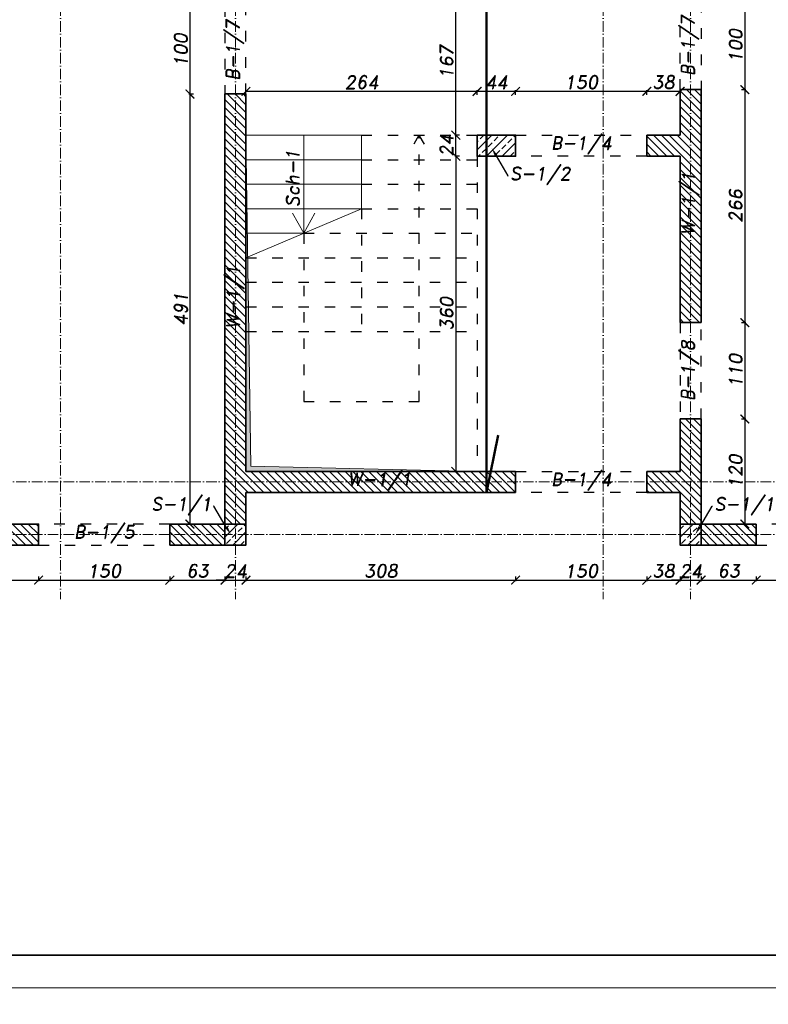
# Model space of a CAD drawing. Header units: millimetres. Extents: x 295948 to 312016, y 6878 to 18016.
# Tile 16 of 252: x 296692 to 297547, y 11314 to 12439. Entities that reach past the tile are written whole.
import ezdxf
from ezdxf import colors
from ezdxf.entities.mleader import LeaderData, LeaderLine
from ezdxf.math import Vec2, Vec3

# ---------------------------------------------------------------- set-up
doc = ezdxf.new("R2010")
doc.units = ezdxf.units.MM
doc.linetypes.add('ACAD_ISO03W100', pattern=[30, 12, -18])
doc.linetypes.add('ACAD_ISO10W100', pattern=[18, 12, -3, 0, -3])
for name, color, linetype, lineweight in [('konstrukcja', 3, 'Continuous', 35), ('konstrukcja wymiary', 1, 'Continuous', 13), ('kreskowanie', 253, 'Continuous', 0), ('linie widok', 2, 'Continuous', 18), ('opisy', 2, 'Continuous', 18), ('osie', 5, 'ACAD_ISO10W100', 13), ('zbrojenie', 4, 'Continuous', 50)]:
    doc.layers.add(name, color=color, linetype=linetype, lineweight=lineweight)
doc.layers.add('przerywane', color=6, linetype='ACAD_ISO03W100')
doc.styles.add('KONSTRUKCJA', font='romand.shx', dxfattribs={"oblique": 10})
doc.styles.get("Standard").update_dxf_attribs({"font": 'romand.shx', "oblique": 10})
doc.dimstyles.new('175', dxfattribs={"dimtxt": 15, "dimasz": 10, "dimexe": 1.25, "dimexo": 0.625, "dimgap": 3, "dimtad": 1, "dimdec": 0, "dimrnd": 0.5, "dimtxsty": 'KONSTRUKCJA', "dimblk": 'ARCHTICK', "dimcen": 2.5, "dimadec": 0, "dimazin": 0, "dimtfac": 1, "dimtdec": 0, "dimtix": 1, "dimtmove": 0, "dimatfit": 3, "dimfxl": 4, "dimfxlon": 1, "dimarcsym": 0})

# ---------------------------------------------------------------- blocks, each defined once
blk = doc.blocks.new('_ArchTick')
at = {"color": 0, "linetype": 'ByBlock', "lineweight": 13, "const_width": 0.15}
blk.add_lwpolyline([(-0.5, -0.5), (0.5, 0.5)], dxfattribs=at)
blk = doc.blocks.new('*D43')
at = {"layer": 'Defpoints', "color": 0, "transparency": 16777216}
for p in [(296555.4, 11838.8), (296713.4, 11838.8), (296713.4, 11798.8)]:
    blk.add_point(p, dxfattribs=at)
at = {"layer": 'konstrukcja wymiary', "color": 0, "lineweight": -2, "transparency": 16777216}
for p, q in [((296555.4, 11802.8), (296555.4, 11797.6)), ((296555.4, 11798.8), (296713.4, 11798.8)), ((296713.4, 11802.8), (296713.4, 11797.6))]:
    blk.add_line(p, q, dxfattribs=at)
at = {"layer": 'konstrukcja wymiary', "color": 0, "lineweight": -2, "transparency": 16777216, "xscale": 10, "yscale": 10, "zscale": 10, "rotation": 180}
blk.add_blockref('_ArchTick', (296555.4, 11798.8), dxfattribs=at)
at = {"layer": 'konstrukcja wymiary', "color": 0, "lineweight": -2, "transparency": 16777216, "xscale": 10, "yscale": 10, "zscale": 10}
blk.add_blockref('_ArchTick', (296713.4, 11798.8), dxfattribs=at)
at = {"layer": 'konstrukcja wymiary', "color": 0, "transparency": 16777216, "insert": (296634.4, 11809.3), "char_height": 15, "attachment_point": 5, "style": 'KONSTRUKCJA'}
blk.add_mtext('158', dxfattribs=at)
blk = doc.blocks.new('*D44')
at = {"layer": 'Defpoints', "color": 0, "transparency": 16777216}
for p in [(296713.4, 11838.8), (296863.4, 11838.8), (296863.4, 11798.8)]:
    blk.add_point(p, dxfattribs=at)
at = {"layer": 'konstrukcja wymiary', "color": 0, "lineweight": -2, "transparency": 16777216}
for p, q in [((296713.4, 11802.8), (296713.4, 11797.6)), ((296713.4, 11798.8), (296863.4, 11798.8)), ((296863.4, 11802.8), (296863.4, 11797.6))]:
    blk.add_line(p, q, dxfattribs=at)
at = {"layer": 'konstrukcja wymiary', "color": 0, "lineweight": -2, "transparency": 16777216, "xscale": 10, "yscale": 10, "zscale": 10, "rotation": 180}
blk.add_blockref('_ArchTick', (296713.4, 11798.8), dxfattribs=at)
at = {"layer": 'konstrukcja wymiary', "color": 0, "lineweight": -2, "transparency": 16777216, "xscale": 10, "yscale": 10, "zscale": 10}
blk.add_blockref('_ArchTick', (296863.4, 11798.8), dxfattribs=at)
at = {"layer": 'konstrukcja wymiary', "color": 0, "transparency": 16777216, "insert": (296788.4, 11809.3), "char_height": 15, "attachment_point": 5, "style": 'KONSTRUKCJA'}
blk.add_mtext('150', dxfattribs=at)
blk = doc.blocks.new('*D45')
at = {"layer": 'Defpoints', "color": 0, "transparency": 16777216}
for p in [(296863.4, 11838.8), (296926.4, 11838.8), (296926.4, 11798.8)]:
    blk.add_point(p, dxfattribs=at)
at = {"layer": 'konstrukcja wymiary', "color": 0, "lineweight": -2, "transparency": 16777216}
for p, q in [((296863.4, 11802.8), (296863.4, 11797.6)), ((296863.4, 11798.8), (296926.4, 11798.8)), ((296926.4, 11802.8), (296926.4, 11797.6))]:
    blk.add_line(p, q, dxfattribs=at)
at = {"layer": 'konstrukcja wymiary', "color": 0, "lineweight": -2, "transparency": 16777216, "xscale": 10, "yscale": 10, "zscale": 10, "rotation": 180}
blk.add_blockref('_ArchTick', (296863.4, 11798.8), dxfattribs=at)
at = {"layer": 'konstrukcja wymiary', "color": 0, "lineweight": -2, "transparency": 16777216, "xscale": 10, "yscale": 10, "zscale": 10}
blk.add_blockref('_ArchTick', (296926.4, 11798.8), dxfattribs=at)
at = {"layer": 'konstrukcja wymiary', "color": 0, "transparency": 16777216, "insert": (296894.9, 11809.3), "char_height": 15, "attachment_point": 5, "style": 'KONSTRUKCJA'}
blk.add_mtext('63', dxfattribs=at)
blk = doc.blocks.new('*D46')
at = {"layer": 'Defpoints', "color": 0, "transparency": 16777216}
for p in [(296926.4, 11838.8), (296950.4, 11838.8), (296950.4, 11798.8)]:
    blk.add_point(p, dxfattribs=at)
at = {"layer": 'konstrukcja wymiary', "color": 0, "lineweight": -2, "transparency": 16777216}
for p, q in [((296926.4, 11798.8), (296916.4, 11798.8)), ((296926.4, 11802.8), (296926.4, 11797.6)), ((296926.4, 11798.8), (296950.4, 11798.8)), ((296950.4, 11802.8), (296950.4, 11797.6)), ((296950.4, 11798.8), (296960.4, 11798.8))]:
    blk.add_line(p, q, dxfattribs=at)
at = {"layer": 'konstrukcja wymiary', "color": 0, "lineweight": -2, "transparency": 16777216, "xscale": 10, "yscale": 10, "zscale": 10}
blk.add_blockref('_ArchTick', (296926.4, 11798.8), dxfattribs=at)
at = {"layer": 'konstrukcja wymiary', "color": 0, "lineweight": -2, "transparency": 16777216, "xscale": 10, "yscale": 10, "zscale": 10, "rotation": 180}
blk.add_blockref('_ArchTick', (296950.4, 11798.8), dxfattribs=at)
at = {"layer": 'konstrukcja wymiary', "color": 0, "transparency": 16777216, "insert": (296938.4, 11809.3), "char_height": 15, "attachment_point": 5, "style": 'KONSTRUKCJA'}
blk.add_mtext('24', dxfattribs=at)
blk = doc.blocks.new('*D47')
at = {"layer": 'Defpoints', "color": 0, "transparency": 16777216}
for p in [(297258.4, 11898.8), (296950.4, 11838.8), (297258.4, 11798.8)]:
    blk.add_point(p, dxfattribs=at)
at = {"layer": 'konstrukcja wymiary', "color": 0, "lineweight": -2, "transparency": 16777216}
for p, q in [((296950.4, 11802.8), (296950.4, 11797.6)), ((296950.4, 11798.8), (297258.4, 11798.8)), ((297258.4, 11802.8), (297258.4, 11797.6))]:
    blk.add_line(p, q, dxfattribs=at)
at = {"layer": 'konstrukcja wymiary', "color": 0, "lineweight": -2, "transparency": 16777216, "xscale": 10, "yscale": 10, "zscale": 10, "rotation": 180}
blk.add_blockref('_ArchTick', (296950.4, 11798.8), dxfattribs=at)
at = {"layer": 'konstrukcja wymiary', "color": 0, "lineweight": -2, "transparency": 16777216, "xscale": 10, "yscale": 10, "zscale": 10}
blk.add_blockref('_ArchTick', (297258.4, 11798.8), dxfattribs=at)
at = {"layer": 'konstrukcja wymiary', "color": 0, "transparency": 16777216, "insert": (297104.4, 11809.3), "char_height": 15, "attachment_point": 5, "style": 'KONSTRUKCJA'}
blk.add_mtext('308', dxfattribs=at)
blk = doc.blocks.new('*D48')
at = {"layer": 'Defpoints', "color": 0, "transparency": 16777216}
for p in [(297258.4, 11898.8), (297408.4, 11898.8), (297408.4, 11798.8)]:
    blk.add_point(p, dxfattribs=at)
at = {"layer": 'konstrukcja wymiary', "color": 0, "lineweight": -2, "transparency": 16777216}
for p, q in [((297258.4, 11802.8), (297258.4, 11797.6)), ((297258.4, 11798.8), (297408.4, 11798.8)), ((297408.4, 11802.8), (297408.4, 11797.6))]:
    blk.add_line(p, q, dxfattribs=at)
at = {"layer": 'konstrukcja wymiary', "color": 0, "lineweight": -2, "transparency": 16777216, "xscale": 10, "yscale": 10, "zscale": 10, "rotation": 180}
blk.add_blockref('_ArchTick', (297258.4, 11798.8), dxfattribs=at)
at = {"layer": 'konstrukcja wymiary', "color": 0, "lineweight": -2, "transparency": 16777216, "xscale": 10, "yscale": 10, "zscale": 10}
blk.add_blockref('_ArchTick', (297408.4, 11798.8), dxfattribs=at)
at = {"layer": 'konstrukcja wymiary', "color": 0, "transparency": 16777216, "insert": (297333.4, 11809.3), "char_height": 15, "attachment_point": 5, "style": 'KONSTRUKCJA'}
blk.add_mtext('150', dxfattribs=at)
blk = doc.blocks.new('*D49')
at = {"layer": 'Defpoints', "color": 0, "transparency": 16777216}
for p in [(297408.4, 11898.8), (297446.4, 11838.8), (297446.4, 11798.8)]:
    blk.add_point(p, dxfattribs=at)
at = {"layer": 'konstrukcja wymiary', "color": 0, "lineweight": -2, "transparency": 16777216}
for p, q in [((297408.4, 11802.8), (297408.4, 11797.6)), ((297408.4, 11798.8), (297446.4, 11798.8)), ((297446.4, 11802.8), (297446.4, 11797.6))]:
    blk.add_line(p, q, dxfattribs=at)
at = {"layer": 'konstrukcja wymiary', "color": 0, "lineweight": -2, "transparency": 16777216, "xscale": 10, "yscale": 10, "zscale": 10, "rotation": 180}
blk.add_blockref('_ArchTick', (297408.4, 11798.8), dxfattribs=at)
at = {"layer": 'konstrukcja wymiary', "color": 0, "lineweight": -2, "transparency": 16777216, "xscale": 10, "yscale": 10, "zscale": 10}
blk.add_blockref('_ArchTick', (297446.4, 11798.8), dxfattribs=at)
at = {"layer": 'konstrukcja wymiary', "color": 0, "transparency": 16777216, "insert": (297427.4, 11809.3), "char_height": 15, "attachment_point": 5, "style": 'KONSTRUKCJA'}
blk.add_mtext('38', dxfattribs=at)
blk = doc.blocks.new('*D50')
at = {"layer": 'Defpoints', "color": 0, "transparency": 16777216}
for p in [(297446.4, 11838.8), (297470.4, 11838.8), (297470.4, 11798.8)]:
    blk.add_point(p, dxfattribs=at)
at = {"layer": 'konstrukcja wymiary', "color": 0, "lineweight": -2, "transparency": 16777216}
for p, q in [((297446.4, 11798.8), (297436.4, 11798.8)), ((297446.4, 11802.8), (297446.4, 11797.6)), ((297446.4, 11798.8), (297470.4, 11798.8)), ((297470.4, 11802.8), (297470.4, 11797.6)), ((297470.4, 11798.8), (297480.4, 11798.8))]:
    blk.add_line(p, q, dxfattribs=at)
at = {"layer": 'konstrukcja wymiary', "color": 0, "lineweight": -2, "transparency": 16777216, "xscale": 10, "yscale": 10, "zscale": 10}
blk.add_blockref('_ArchTick', (297446.4, 11798.8), dxfattribs=at)
at = {"layer": 'konstrukcja wymiary', "color": 0, "lineweight": -2, "transparency": 16777216, "xscale": 10, "yscale": 10, "zscale": 10, "rotation": 180}
blk.add_blockref('_ArchTick', (297470.4, 11798.8), dxfattribs=at)
at = {"layer": 'konstrukcja wymiary', "color": 0, "transparency": 16777216, "insert": (297458.4, 11809.3), "char_height": 15, "attachment_point": 5, "style": 'KONSTRUKCJA'}
blk.add_mtext('24', dxfattribs=at)
blk = doc.blocks.new('*D51')
at = {"layer": 'Defpoints', "color": 0, "transparency": 16777216}
for p in [(297470.4, 11838.8), (297533.4, 11838.8), (297533.4, 11798.8)]:
    blk.add_point(p, dxfattribs=at)
at = {"layer": 'konstrukcja wymiary', "color": 0, "lineweight": -2, "transparency": 16777216}
for p, q in [((297470.4, 11802.8), (297470.4, 11797.6)), ((297470.4, 11798.8), (297533.4, 11798.8)), ((297533.4, 11802.8), (297533.4, 11797.6))]:
    blk.add_line(p, q, dxfattribs=at)
at = {"layer": 'konstrukcja wymiary', "color": 0, "lineweight": -2, "transparency": 16777216, "xscale": 10, "yscale": 10, "zscale": 10, "rotation": 180}
blk.add_blockref('_ArchTick', (297470.4, 11798.8), dxfattribs=at)
at = {"layer": 'konstrukcja wymiary', "color": 0, "lineweight": -2, "transparency": 16777216, "xscale": 10, "yscale": 10, "zscale": 10}
blk.add_blockref('_ArchTick', (297533.4, 11798.8), dxfattribs=at)
at = {"layer": 'konstrukcja wymiary', "color": 0, "transparency": 16777216, "insert": (297501.9, 11809.3), "char_height": 15, "attachment_point": 5, "style": 'KONSTRUKCJA'}
blk.add_mtext('63', dxfattribs=at)
blk = doc.blocks.new('*D52')
at = {"layer": 'Defpoints', "color": 0, "transparency": 16777216}
for p in [(297533.4, 11838.8), (297683.4, 11838.8), (297683.4, 11798.8)]:
    blk.add_point(p, dxfattribs=at)
at = {"layer": 'konstrukcja wymiary', "color": 0, "lineweight": -2, "transparency": 16777216}
for p, q in [((297533.4, 11802.8), (297533.4, 11797.6)), ((297533.4, 11798.8), (297683.4, 11798.8)), ((297683.4, 11802.8), (297683.4, 11797.6))]:
    blk.add_line(p, q, dxfattribs=at)
at = {"layer": 'konstrukcja wymiary', "color": 0, "lineweight": -2, "transparency": 16777216, "xscale": 10, "yscale": 10, "zscale": 10, "rotation": 180}
blk.add_blockref('_ArchTick', (297533.4, 11798.8), dxfattribs=at)
at = {"layer": 'konstrukcja wymiary', "color": 0, "lineweight": -2, "transparency": 16777216, "xscale": 10, "yscale": 10, "zscale": 10}
blk.add_blockref('_ArchTick', (297683.4, 11798.8), dxfattribs=at)
at = {"layer": 'konstrukcja wymiary', "color": 0, "transparency": 16777216, "insert": (297608.4, 11809.3), "char_height": 15, "attachment_point": 5, "style": 'KONSTRUKCJA'}
blk.add_mtext('150', dxfattribs=at)
blk = doc.blocks.new('*D564')
at = {"layer": 'Defpoints', "color": 0, "transparency": 16777216}
for p in [(297470.4, 12458.8), (297470.4, 12358.8), (297520.4, 12358.8)]:
    blk.add_point(p, dxfattribs=at)
at = {"layer": 'konstrukcja wymiary', "color": 0, "lineweight": -2, "transparency": 16777216}
for p, q in [((297516.4, 12458.8), (297521.6, 12458.8)), ((297520.4, 12458.8), (297520.4, 12358.8)), ((297516.4, 12358.8), (297521.6, 12358.8))]:
    blk.add_line(p, q, dxfattribs=at)
at = {"layer": 'konstrukcja wymiary', "color": 0, "lineweight": -2, "transparency": 16777216, "xscale": 10, "yscale": 10, "zscale": 10}
for p, rotation in [((297520.4, 12458.8), 90), ((297520.4, 12358.8), 270)]:
    blk.add_blockref('_ArchTick', p, dxfattribs=dict(at, rotation=rotation))
at = {"layer": 'konstrukcja wymiary', "color": 0, "transparency": 16777216, "insert": (297509.9, 12408.8), "char_height": 15, "attachment_point": 5, "rotation": 90, "style": 'KONSTRUKCJA'}
blk.add_mtext('100', dxfattribs=at)
blk = doc.blocks.new('*D565')
at = {"layer": 'Defpoints', "color": 0, "transparency": 16777216}
for p in [(297470.4, 12358.8), (297470.4, 12092.8), (297520.4, 12092.8)]:
    blk.add_point(p, dxfattribs=at)
at = {"layer": 'konstrukcja wymiary', "color": 0, "lineweight": -2, "transparency": 16777216}
for p, q in [((297516.4, 12358.8), (297521.6, 12358.8)), ((297520.4, 12358.8), (297520.4, 12092.8)), ((297516.4, 12092.8), (297521.6, 12092.8))]:
    blk.add_line(p, q, dxfattribs=at)
at = {"layer": 'konstrukcja wymiary', "color": 0, "lineweight": -2, "transparency": 16777216, "xscale": 10, "yscale": 10, "zscale": 10}
for p, rotation in [((297520.4, 12358.8), 90), ((297520.4, 12092.8), 270)]:
    blk.add_blockref('_ArchTick', p, dxfattribs=dict(at, rotation=rotation))
at = {"layer": 'konstrukcja wymiary', "color": 0, "transparency": 16777216, "insert": (297509.9, 12225.8), "char_height": 15, "attachment_point": 5, "rotation": 90, "style": 'KONSTRUKCJA'}
blk.add_mtext('266', dxfattribs=at)
blk = doc.blocks.new('*D566')
at = {"layer": 'Defpoints', "color": 0, "transparency": 16777216}
for p in [(297470.4, 12092.8), (297470.4, 11982.8), (297520.4, 11982.8)]:
    blk.add_point(p, dxfattribs=at)
at = {"layer": 'konstrukcja wymiary', "color": 0, "lineweight": -2, "transparency": 16777216}
for p, q in [((297516.4, 12092.8), (297521.6, 12092.8)), ((297520.4, 12092.8), (297520.4, 11982.8)), ((297516.4, 11982.8), (297521.6, 11982.8))]:
    blk.add_line(p, q, dxfattribs=at)
at = {"layer": 'konstrukcja wymiary', "color": 0, "lineweight": -2, "transparency": 16777216, "xscale": 10, "yscale": 10, "zscale": 10}
for p, rotation in [((297520.4, 12092.8), 90), ((297520.4, 11982.8), 270)]:
    blk.add_blockref('_ArchTick', p, dxfattribs=dict(at, rotation=rotation))
at = {"layer": 'konstrukcja wymiary', "color": 0, "transparency": 16777216, "insert": (297509.9, 12037.8), "char_height": 15, "attachment_point": 5, "rotation": 90, "style": 'KONSTRUKCJA'}
blk.add_mtext('110', dxfattribs=at)
blk = doc.blocks.new('*D567')
at = {"layer": 'Defpoints', "color": 0, "transparency": 16777216}
for p in [(297470.4, 11982.8), (297470.4, 11862.8), (297520.4, 11862.8)]:
    blk.add_point(p, dxfattribs=at)
at = {"layer": 'konstrukcja wymiary', "color": 0, "lineweight": -2, "transparency": 16777216}
for p, q in [((297516.4, 11982.8), (297521.6, 11982.8)), ((297520.4, 11982.8), (297520.4, 11862.8)), ((297516.4, 11862.8), (297521.6, 11862.8))]:
    blk.add_line(p, q, dxfattribs=at)
at = {"layer": 'konstrukcja wymiary', "color": 0, "lineweight": -2, "transparency": 16777216, "xscale": 10, "yscale": 10, "zscale": 10}
for p, rotation in [((297520.4, 11982.8), 90), ((297520.4, 11862.8), 270)]:
    blk.add_blockref('_ArchTick', p, dxfattribs=dict(at, rotation=rotation))
at = {"layer": 'konstrukcja wymiary', "color": 0, "transparency": 16777216, "insert": (297509.9, 11922.8), "char_height": 15, "attachment_point": 5, "rotation": 90, "style": 'KONSTRUKCJA'}
blk.add_mtext('120', dxfattribs=at)
blk = doc.blocks.new('*D569')
at = {"layer": 'Defpoints', "color": 0, "transparency": 16777216}
for p in [(296926.4, 12453.8), (296886.4, 12353.8), (296926.4, 12353.8)]:
    blk.add_point(p, dxfattribs=at)
at = {"layer": 'konstrukcja wymiary', "color": 0, "lineweight": -2, "transparency": 16777216}
for p, q in [((296890.4, 12453.8), (296885.1, 12453.8)), ((296886.4, 12453.8), (296886.4, 12353.8)), ((296890.4, 12353.8), (296885.1, 12353.8))]:
    blk.add_line(p, q, dxfattribs=at)
at = {"layer": 'konstrukcja wymiary', "color": 0, "lineweight": -2, "transparency": 16777216, "xscale": 10, "yscale": 10, "zscale": 10}
for p, rotation in [((296886.4, 12453.8), 90), ((296886.4, 12353.8), 270)]:
    blk.add_blockref('_ArchTick', p, dxfattribs=dict(at, rotation=rotation))
at = {"layer": 'konstrukcja wymiary', "color": 0, "transparency": 16777216, "insert": (296875.9, 12403.8), "char_height": 15, "attachment_point": 5, "rotation": 90, "style": 'KONSTRUKCJA'}
blk.add_mtext('100', dxfattribs=at)
blk = doc.blocks.new('*D570')
at = {"layer": 'Defpoints', "color": 0, "transparency": 16777216}
for p in [(296926.4, 12353.8), (296886.4, 11862.8), (296894.9, 11862.8)]:
    blk.add_point(p, dxfattribs=at)
at = {"layer": 'konstrukcja wymiary', "color": 0, "lineweight": -2, "transparency": 16777216}
for p, q in [((296890.4, 12353.8), (296885.1, 12353.8)), ((296886.4, 12353.8), (296886.4, 11862.8)), ((296890.4, 11862.8), (296885.1, 11862.8))]:
    blk.add_line(p, q, dxfattribs=at)
at = {"layer": 'konstrukcja wymiary', "color": 0, "lineweight": -2, "transparency": 16777216, "xscale": 10, "yscale": 10, "zscale": 10}
for p, rotation in [((296886.4, 12353.8), 90), ((296886.4, 11862.8), 270)]:
    blk.add_blockref('_ArchTick', p, dxfattribs=dict(at, rotation=rotation))
at = {"layer": 'konstrukcja wymiary', "color": 0, "transparency": 16777216, "insert": (296875.9, 12108.3), "char_height": 15, "attachment_point": 5, "rotation": 90, "style": 'KONSTRUKCJA'}
blk.add_mtext('491', dxfattribs=at)
blk = doc.blocks.new('*D571')
at = {"layer": 'Defpoints', "color": 0, "transparency": 16777216}
for p in [(297408.4, 12356.8), (297408.4, 12306.8), (297446.4, 12306.8)]:
    blk.add_point(p, dxfattribs=at)
at = {"layer": 'konstrukcja wymiary', "color": 0, "lineweight": -2, "transparency": 16777216}
for p, q in [((297408.4, 12352.8), (297408.4, 12358.1)), ((297446.4, 12356.8), (297408.4, 12356.8)), ((297446.4, 12352.8), (297446.4, 12358.1))]:
    blk.add_line(p, q, dxfattribs=at)
at = {"layer": 'konstrukcja wymiary', "color": 0, "lineweight": -2, "transparency": 16777216, "xscale": 10, "yscale": 10, "zscale": 10, "rotation": 180}
blk.add_blockref('_ArchTick', (297408.4, 12356.8), dxfattribs=at)
at = {"layer": 'konstrukcja wymiary', "color": 0, "lineweight": -2, "transparency": 16777216, "xscale": 10, "yscale": 10, "zscale": 10}
blk.add_blockref('_ArchTick', (297446.4, 12356.8), dxfattribs=at)
at = {"layer": 'konstrukcja wymiary', "color": 0, "transparency": 16777216, "insert": (297427.4, 12367.3), "char_height": 15, "attachment_point": 5, "style": 'KONSTRUKCJA'}
blk.add_mtext('38', dxfattribs=at)
blk = doc.blocks.new('*D572')
at = {"layer": 'Defpoints', "color": 0, "transparency": 16777216}
for p in [(297258.4, 12356.8), (297258.4, 12306.8), (297408.4, 12306.8)]:
    blk.add_point(p, dxfattribs=at)
at = {"layer": 'konstrukcja wymiary', "color": 0, "lineweight": -2, "transparency": 16777216}
for p, q in [((297258.4, 12352.8), (297258.4, 12358.1)), ((297408.4, 12356.8), (297258.4, 12356.8)), ((297408.4, 12352.8), (297408.4, 12358.1))]:
    blk.add_line(p, q, dxfattribs=at)
at = {"layer": 'konstrukcja wymiary', "color": 0, "lineweight": -2, "transparency": 16777216, "xscale": 10, "yscale": 10, "zscale": 10, "rotation": 180}
blk.add_blockref('_ArchTick', (297258.4, 12356.8), dxfattribs=at)
at = {"layer": 'konstrukcja wymiary', "color": 0, "lineweight": -2, "transparency": 16777216, "xscale": 10, "yscale": 10, "zscale": 10}
blk.add_blockref('_ArchTick', (297408.4, 12356.8), dxfattribs=at)
at = {"layer": 'konstrukcja wymiary', "color": 0, "transparency": 16777216, "insert": (297333.4, 12367.3), "char_height": 15, "attachment_point": 5, "style": 'KONSTRUKCJA'}
blk.add_mtext('150', dxfattribs=at)
blk = doc.blocks.new('*D573')
at = {"layer": 'Defpoints', "color": 0, "transparency": 16777216}
for p in [(297214.4, 12356.8), (297214.4, 12306.8), (297258.4, 12306.8)]:
    blk.add_point(p, dxfattribs=at)
at = {"layer": 'konstrukcja wymiary', "color": 0, "lineweight": -2, "transparency": 16777216}
for p, q in [((297214.4, 12352.8), (297214.4, 12358.1)), ((297258.4, 12356.8), (297214.4, 12356.8)), ((297258.4, 12352.8), (297258.4, 12358.1))]:
    blk.add_line(p, q, dxfattribs=at)
at = {"layer": 'konstrukcja wymiary', "color": 0, "lineweight": -2, "transparency": 16777216, "xscale": 10, "yscale": 10, "zscale": 10, "rotation": 180}
blk.add_blockref('_ArchTick', (297214.4, 12356.8), dxfattribs=at)
at = {"layer": 'konstrukcja wymiary', "color": 0, "lineweight": -2, "transparency": 16777216, "xscale": 10, "yscale": 10, "zscale": 10}
blk.add_blockref('_ArchTick', (297258.4, 12356.8), dxfattribs=at)
at = {"layer": 'konstrukcja wymiary', "color": 0, "transparency": 16777216, "insert": (297236.4, 12367.3), "char_height": 15, "attachment_point": 5, "style": 'KONSTRUKCJA'}
blk.add_mtext('44', dxfattribs=at)
blk = doc.blocks.new('*D574')
at = {"layer": 'Defpoints', "color": 0, "transparency": 16777216}
for p in [(296950.4, 12356.8), (296950.4, 12306.8), (297214.4, 12306.8)]:
    blk.add_point(p, dxfattribs=at)
at = {"layer": 'konstrukcja wymiary', "color": 0, "lineweight": -2, "transparency": 16777216}
for p, q in [((296950.4, 12352.8), (296950.4, 12358.1)), ((297214.4, 12356.8), (296950.4, 12356.8)), ((297214.4, 12352.8), (297214.4, 12358.1))]:
    blk.add_line(p, q, dxfattribs=at)
at = {"layer": 'konstrukcja wymiary', "color": 0, "lineweight": -2, "transparency": 16777216, "xscale": 10, "yscale": 10, "zscale": 10, "rotation": 180}
blk.add_blockref('_ArchTick', (296950.4, 12356.8), dxfattribs=at)
at = {"layer": 'konstrukcja wymiary', "color": 0, "lineweight": -2, "transparency": 16777216, "xscale": 10, "yscale": 10, "zscale": 10}
blk.add_blockref('_ArchTick', (297214.4, 12356.8), dxfattribs=at)
at = {"layer": 'konstrukcja wymiary', "color": 0, "transparency": 16777216, "insert": (297082.4, 12367.3), "char_height": 15, "attachment_point": 5, "style": 'KONSTRUKCJA'}
blk.add_mtext('264', dxfattribs=at)
blk = doc.blocks.new('*D575')
at = {"layer": 'Defpoints', "color": 0, "transparency": 16777216}
for p in [(297408.4, 12282.8), (297190.2, 11922.8), (297408.4, 11922.8)]:
    blk.add_point(p, dxfattribs=at)
at = {"layer": 'konstrukcja wymiary', "color": 0, "lineweight": -2, "transparency": 16777216}
for p, q in [((297194.2, 12282.8), (297189, 12282.8)), ((297190.2, 12282.8), (297190.2, 11922.8)), ((297194.2, 11922.8), (297189, 11922.8))]:
    blk.add_line(p, q, dxfattribs=at)
at = {"layer": 'konstrukcja wymiary', "color": 0, "lineweight": -2, "transparency": 16777216, "xscale": 10, "yscale": 10, "zscale": 10}
for p, rotation in [((297190.2, 12282.8), 90), ((297190.2, 11922.8), 270)]:
    blk.add_blockref('_ArchTick', p, dxfattribs=dict(at, rotation=rotation))
at = {"layer": 'konstrukcja wymiary', "color": 0, "transparency": 16777216, "insert": (297179.7, 12102.8), "char_height": 15, "attachment_point": 5, "rotation": 90, "style": 'KONSTRUKCJA'}
blk.add_mtext('360', dxfattribs=at)
blk = doc.blocks.new('*D576')
at = {"layer": 'Defpoints', "color": 0, "transparency": 16777216}
for p in [(297190.2, 12306.8), (297214.4, 12306.8), (297408.4, 12282.8)]:
    blk.add_point(p, dxfattribs=at)
at = {"layer": 'konstrukcja wymiary', "color": 0, "lineweight": -2, "transparency": 16777216}
for p, q in [((297190.2, 12306.8), (297190.2, 12316.8)), ((297194.2, 12306.8), (297189, 12306.8)), ((297190.2, 12282.8), (297190.2, 12306.8)), ((297194.2, 12282.8), (297189, 12282.8)), ((297190.2, 12282.8), (297190.2, 12272.8))]:
    blk.add_line(p, q, dxfattribs=at)
at = {"layer": 'konstrukcja wymiary', "color": 0, "lineweight": -2, "transparency": 16777216, "xscale": 10, "yscale": 10, "zscale": 10}
for p, rotation in [((297190.2, 12306.8), 270), ((297190.2, 12282.8), 90)]:
    blk.add_blockref('_ArchTick', p, dxfattribs=dict(at, rotation=rotation))
at = {"layer": 'konstrukcja wymiary', "color": 0, "transparency": 16777216, "insert": (297179.7, 12294.8), "char_height": 15, "attachment_point": 5, "rotation": 90, "style": 'KONSTRUKCJA'}
blk.add_mtext('24', dxfattribs=at)
blk = doc.blocks.new('*D577')
at = {"layer": 'Defpoints', "color": 0, "transparency": 16777216}
for p in [(297175.4, 12473.8), (297190.2, 12473.8), (297214.4, 12306.8)]:
    blk.add_point(p, dxfattribs=at)
at = {"layer": 'konstrukcja wymiary', "color": 0, "lineweight": -2, "transparency": 16777216}
for p, q in [((297186.2, 12473.8), (297191.5, 12473.8)), ((297190.2, 12306.8), (297190.2, 12473.8)), ((297194.2, 12306.8), (297189, 12306.8))]:
    blk.add_line(p, q, dxfattribs=at)
at = {"layer": 'konstrukcja wymiary', "color": 0, "lineweight": -2, "transparency": 16777216, "xscale": 10, "yscale": 10, "zscale": 10}
for p, rotation in [((297190.2, 12473.8), 90), ((297190.2, 12306.8), 270)]:
    blk.add_blockref('_ArchTick', p, dxfattribs=dict(at, rotation=rotation))
at = {"layer": 'konstrukcja wymiary', "color": 0, "transparency": 16777216, "insert": (297179.7, 12390.3), "char_height": 15, "attachment_point": 5, "rotation": 90, "style": 'KONSTRUKCJA'}
blk.add_mtext('167', dxfattribs=at)

msp = doc.modelspace()

# ---------------------------------------------------------------- hatches: boundary and pattern name
at = {"layer": 'konstrukcja wymiary'}
h = msp.add_hatch(color=256, dxfattribs=at)
h.dxf.hatch_style = 1
h.paths.add_polyline_path([(296956.13, 11928.911), (297214.362, 11922.843), (296950.362, 11922.843), (296950.362, 12306.842)])
at = {"layer": 'kreskowanie'}
h = msp.add_hatch(dxfattribs=at)
h.set_pattern_fill('ANSI31', color=256, scale=2, angle=90, style=0)
h.set_pattern_definition([(135, (0, -60), (-4.49012806, -4.49012806), [])])
h.paths.add_polyline_path([(296438.362, 13077.843), (296330.362, 13077.843), (296330.362, 13053.842), (296438.362, 13053.842)])
h.paths.add_polyline_path([(296823.362, 13077.843), (296618.362, 13077.843), (296618.362, 13053.842), (296726.362, 13053.842), (296726.362, 12497.843), (296706.362, 12497.843), (296706.362, 12473.843), (296926.362, 12473.843), (296926.362, 12453.843), (296950.362, 12453.843), (296950.362, 12473.843), (297075.362, 12473.843), (297075.362, 12497.843), (296750.362, 12497.843), (296750.362, 13053.842), (296823.362, 13053.842)])
h.paths.add_polyline_path([(297148.362, 13077.843), (296983.362, 13077.843), (296983.362, 13053.842), (297148.362, 13053.842), (297148.362, 13053.842)])
h.paths.add_polyline_path([(297413.362, 13077.843), (297248.362, 13077.843), (297248.362, 13053.842), (297346.362, 13053.842), (297346.362, 12779.943), (297370.362, 12779.943), (297370.362, 13053.842), (297413.362, 13053.842)])
h.paths.add_polyline_path([(297778.362, 13077.843), (297573.362, 13077.843), (297573.362, 13053.842), (297646.362, 13053.842), (297646.362, 12497.843), (297626.362, 12497.843), (297626.362, 12473.843), (297690.362, 12473.843), (297690.362, 12497.843), (297670.362, 12497.843), (297670.362, 13053.842), (297778.362, 13053.842)])
h.paths.add_polyline_path([(298066.362, 13077.843), (297958.362, 13077.843), (297958.362, 13053.842), (298066.362, 13053.842)])
h.paths.add_polyline_path([(296616.362, 12497.843), (296330.362, 12497.843), (296330.362, 13053.842), (296306.362, 13053.842), (296306.362, 12266.843), (296330.362, 12266.858), (296330.362, 12473.843), (296616.362, 12473.843)])
h.paths.add_polyline_path([(297536.362, 12497.843), (297430.362, 12497.843), (297430.362, 12779.943), (297370.362, 12779.943), (297370.362, 12755.943), (297406.362, 12755.943), (297406.362, 12497.843), (297175.362, 12497.843), (297175.362, 12473.843), (297446.362, 12473.843), (297446.362, 12458.843), (297470.362, 12458.843), (297470.362, 12473.843), (297536.362, 12473.843)])
h.paths.add_polyline_path([(298090.362, 13053.842), (298066.362, 13053.842), (298066.362, 12497.843), (297780.362, 12497.843), (297780.362, 12473.843), (298066.478, 12473.843), (298066.478, 12266.843), (298090.362, 12266.843)])
h.paths.add_polyline_path([(297841.362, 11862.843), (297683.362, 11862.843), (297683.362, 11838.843), (297841.362, 11838.843)])
h.paths.add_polyline_path([(298066.362, 11862.843), (297991.362, 11862.843), (297991.362, 11838.843), (298066.362, 11838.843)])
h.paths.add_polyline_path([(298090.362, 12211.843), (298066.478, 12211.843), (298066.362, 11862.843), (298090.362, 11862.843)])
h.paths.add_polyline_path([(297533.362, 11862.843), (297470.362, 11862.843), (297470.362, 11838.843), (297533.362, 11838.843)])
h.paths.add_polyline_path([(297470.362, 11982.843), (297446.362, 11982.843), (297446.362, 11922.843), (297408.362, 11922.843), (297408.362, 11898.843), (297446.362, 11898.843), (297446.362, 11862.843), (297470.362, 11862.843)])
h.paths.add_polyline_path([(297470.362, 12358.843), (297446.362, 12358.843), (297446.362, 12306.842), (297408.362, 12306.842), (297408.362, 12282.843), (297446.362, 12282.843), (297446.362, 12092.843), (297470.362, 12092.843)])
h.paths.add_polyline_path([(297258.362, 11922.843), (296950.362, 11922.843), (296950.362, 12353.843), (296926.362, 12353.843), (296926.362, 11862.843), (296950.362, 11862.843), (296950.362, 11898.843), (297258.362, 11898.843)])
h.paths.add_polyline_path([(296926.362, 11862.843), (296863.362, 11862.843), (296863.362, 11838.843), (296926.362, 11838.843)])
h.paths.add_polyline_path([(296713.362, 11862.843), (296555.362, 11862.843), (296555.362, 11838.843), (296713.362, 11838.843)])
h.paths.add_polyline_path([(296405.362, 11862.843), (296330.362, 11862.843), (296330.362, 11838.843), (296405.362, 11838.843)])
h.paths.add_polyline_path([(296330.362, 12211.858), (296306.362, 12211.858), (296306.362, 11862.843), (296330.362, 11862.843)])
h = msp.add_hatch(dxfattribs=at)
h.set_pattern_fill('ANSI33', color=256, scale=2, style=0)
h.set_pattern_definition([(45, (928, -831), (-8.9802561, 8.9802561), []), (45, (936.98, -831), (-8.9802561, 8.9802561), [6.35, -3.175])])
h.paths.add_polyline_path([(297258.362, 12282.843), (297214.362, 12282.843), (297214.362, 12306.842), (297258.362, 12306.842)])
h = msp.add_hatch(dxfattribs=at)
h.set_pattern_fill('ANSI33', color=256, scale=2, style=0)
h.set_pattern_definition([(45, (620, -1275), (-8.9802561, 8.9802561), []), (45, (628.98, -1275), (-8.9802561, 8.9802561), [6.35, -3.175])])
h.paths.add_polyline_path([(296950.362, 11838.843), (296926.362, 11838.843), (296926.362, 11862.843), (296950.362, 11862.843)])
h = msp.add_hatch(dxfattribs=at)
h.set_pattern_fill('ANSI33', color=256, scale=2, style=0)
h.set_pattern_definition([(45, (1140, -1275), (-8.9802561, 8.9802561), []), (45, (1148.98, -1275), (-8.9802561, 8.9802561), [6.35, -3.175])])
h.paths.add_polyline_path([(297470.362, 11838.843), (297446.362, 11838.843), (297446.362, 11862.843), (297470.362, 11862.843)])

# ---------------------------------------------------------------- linework, layer by layer
at = {"layer": 'konstrukcja'}
for p, q in [((297446.362, 12358.843), (297446.362, 12306.842)), ((297470.362, 12358.843), (297446.362, 12358.843)), ((297470.362, 12092.843), (297470.362, 12358.843)), ((296926.362, 11862.843), (296926.362, 12353.843)), ((296926.362, 12353.843), (296950.362, 12353.843)), ((296950.362, 12353.843), (296950.362, 11922.843)), ((297446.362, 12306.842), (297408.362, 12306.842)), ((297408.362, 12306.842), (297408.362, 12282.843)), ((297408.362, 12282.843), (297446.362, 12282.843)), ((297446.362, 12282.843), (297446.362, 12092.843)), ((297446.362, 12092.843), (297470.362, 12092.843)), ((297446.362, 11922.843), (297446.362, 11982.843)), ((297446.362, 11982.843), (297470.362, 11982.843)), ((297470.362, 11982.843), (297470.362, 11862.843)), ((296950.362, 11922.843), (297258.362, 11922.843)), ((297258.362, 11922.843), (297258.362, 11898.843)), ((297408.362, 11898.843), (297408.362, 11922.843)), ((297408.362, 11922.843), (297446.362, 11922.843)), ((297258.362, 11898.843), (296950.362, 11898.843)), ((296950.362, 11898.843), (296950.362, 11838.843)), ((297446.362, 11898.843), (297408.362, 11898.843)), ((297446.362, 11838.843), (297446.362, 11898.843)), ((296863.362, 11838.843), (296863.362, 11862.843)), ((296863.362, 11862.843), (296926.362, 11862.843)), ((297470.362, 11862.843), (297533.362, 11862.843)), ((297533.362, 11862.843), (297533.362, 11838.843)), ((296950.362, 11838.843), (296863.362, 11838.843)), ((297533.362, 11838.843), (297446.362, 11838.843))]:
    msp.add_line(p, q, dxfattribs=at)
for points in [[(295985.908, 13523.187), (299060.908, 13523.187), (299060.908, 11370.687), (295985.908, 11370.687)], [(297214.362, 12306.842), (297258.362, 12306.842), (297258.362, 12282.843), (297214.362, 12282.843)], [(296555.362, 11838.843), (296713.362, 11838.843), (296713.362, 11862.843), (296555.362, 11862.843)], [(296926.362, 11862.843), (296950.362, 11862.843), (296950.362, 11838.843), (296926.362, 11838.843)], [(297470.362, 11862.843), (297446.362, 11862.843), (297446.362, 11838.843), (297470.362, 11838.843)]]:
    msp.add_lwpolyline(points, close=True, dxfattribs=at)
at = {"layer": 'konstrukcja wymiary'}
for points in [[(295948.408, 13560.687), (299098.408, 13560.687), (299098.408, 11333.187), (295948.408, 11333.187)], [(296956.13, 11928.911), (297214.362, 11922.843), (296950.362, 11922.843), (296950.362, 12306.842)], [(295948.408, 11333.187), (299098.408, 11333.187), (299098.408, 9105.687), (295948.408, 9105.687)]]:
    msp.add_lwpolyline(points, close=True, dxfattribs=at)
at = {"layer": 'linie widok'}
for p, q in [((297082.362, 12306.842), (296950.362, 12306.842)), ((297016.362, 12306.842), (297016.362, 12194.842)), ((297082.362, 12306.842), (297082.362, 12222.843)), ((297082.362, 12278.843), (296950.362, 12278.843)), ((297082.362, 12250.843), (296950.362, 12250.843)), ((297082.362, 12222.843), (296950.362, 12166.842)), ((297082.362, 12222.843), (296950.362, 12222.843)), ((297016.362, 12194.842), (297003.596, 12217.593)), ((297016.362, 12194.842), (297029.128, 12217.593)), ((297016.362, 12194.842), (296950.362, 12194.842))]:
    msp.add_line(p, q, dxfattribs=at)
at = {"layer": 'osie'}
for p, q in [((296738.362, 13396.288), (296738.362, 11777.108)), ((296938.362, 13396.288), (296938.362, 11777.108)), ((297358.362, 13396.288), (297358.362, 11777.108)), ((297458.362, 13396.288), (297458.362, 11777.108)), ((296126.645, 11910.843), (298155.44, 11910.843)), ((296126.645, 11850.843), (298155.44, 11850.843))]:
    msp.add_line(p, q, dxfattribs=at)
at = {"layer": 'przerywane'}
for p, q in [((297446.362, 12358.843), (297446.362, 12458.843)), ((297470.362, 12458.843), (297470.362, 12358.843)), ((296926.362, 12453.843), (296926.362, 12353.843)), ((296950.362, 12353.843), (296950.362, 12453.843)), ((297082.362, 12306.842), (297214.362, 12306.842)), ((297148.05, 12306.842), (297135.283, 12284.092)), ((297148.05, 12306.842), (297160.816, 12284.092)), ((297148.206, 12002.843), (297148.206, 12306.842)), ((297258.362, 12306.842), (297408.362, 12306.842)), ((297082.362, 12278.843), (297214.362, 12278.843)), ((297214.362, 12282.843), (297214.362, 11922.843)), ((297408.362, 12282.843), (297258.362, 12282.843)), ((297082.362, 12250.843), (297214.362, 12250.843)), ((297082.362, 12222.843), (297082.362, 12082.843)), ((297082.362, 12222.843), (297214.362, 12222.843)), ((297016.362, 12194.842), (297214.362, 12194.842)), ((297016.362, 12194.842), (297016.362, 12002.843)), ((296950.362, 12166.842), (297214.362, 12166.842)), ((296950.362, 12138.843), (297214.362, 12138.843)), ((296950.362, 12110.843), (297214.362, 12110.843)), ((297446.362, 12092.843), (297446.362, 11982.843)), ((297470.362, 11982.843), (297470.362, 12092.843)), ((296950.362, 12082.843), (297214.362, 12082.843)), ((297016.362, 12002.843), (297148.206, 12002.843)), ((297258.362, 11922.843), (297408.362, 11922.843)), ((297408.362, 11898.843), (297258.362, 11898.843)), ((296863.362, 11862.843), (296713.362, 11862.843)), ((297683.362, 11862.843), (297533.362, 11862.843)), ((296713.362, 11838.843), (296863.362, 11838.843)), ((297533.362, 11838.843), (297683.362, 11838.843))]:
    msp.add_line(p, q, dxfattribs=at)
at = {"layer": 'zbrojenie'}
for p, q in [((297225.204, 11898.843), (297225.204, 13077.843)), ((297238.666, 11964.106), (297225.204, 11898.843))]:
    msp.add_line(p, q, dxfattribs=at)

# ---------------------------------------------------------------- texts
at = {"layer": 'opisy', "char_height": 15, "attachment_point": 5, "rotation": 90}
for s, insert in [('B-1/7', (296937.862, 12403.843)), ('B-1/7', (297457.862, 12408.843)), ('Sch-1', (297003.862, 12257.419)), ('W-1/1', (297458.362, 12228.817)), ('W-1/1', (296938.362, 12122.006)), ('B-1/8', (297457.862, 12037.843))]:
    msp.add_mtext(s, dxfattribs=dict(at, insert=insert))
at = {"layer": 'opisy', "char_height": 15, "width": 21.32223, "attachment_point": 5}
for insert in [(297333.362, 12295.343), (297333.362, 11911.343)]:
    msp.add_mtext('B-1/4', dxfattribs=dict(at, insert=insert))
at = {"layer": 'opisy', "char_height": 15, "attachment_point": 5}
for s, insert in [('W-1/1', (297103.025, 11911.343)), ('B-1/5', (296788.362, 11851.343))]:
    msp.add_mtext(s, dxfattribs=dict(at, insert=insert))

# ---------------------------------------------------------------- dimensions: what is measured, and where the dimension line sits
at = {"layer": 'konstrukcja wymiary'}
for base, p1, p2, picture, middle in [((297190.239, 12473.843), (297214.362, 12306.842), (297175.362, 12473.843), '*D577', (297179.739, 12390.343)), ((296886.362, 12353.843), (296926.362, 12453.843), (296926.362, 12353.843), '*D569', (296875.862, 12403.843)), ((297520.362, 12358.843), (297470.362, 12458.843), (297470.362, 12358.843), '*D564', (297509.862, 12408.843)), ((296886.362, 11862.843), (296926.362, 12353.843), (296894.862, 11862.843), '*D570', (296875.862, 12108.343)), ((297520.362, 12092.843), (297470.362, 12358.843), (297470.362, 12092.843), '*D565', (297509.862, 12225.843)), ((297190.239, 12306.842), (297408.362, 12282.843), (297214.362, 12306.842), '*D576', (297179.739, 12294.843)), ((297520.362, 11982.843), (297470.362, 12092.843), (297470.362, 11982.843), '*D566', (297509.862, 12037.843)), ((297520.362, 11862.843), (297470.362, 11982.843), (297470.362, 11862.843), '*D567', (297509.862, 11922.843))]:
    dim = msp.add_linear_dim(base=base, p1=p1, p2=p2, angle=90, dimstyle='175', override={"dimtmove": 1}, dxfattribs=at)
    dim.commit()
    dim.dimension.update_dxf_attribs({"geometry": picture, "text_midpoint": middle})
for base, p1, p2, picture, middle in [((296950.362, 12356.843), (297214.362, 12306.842), (296950.362, 12306.842), '*D574', (297082.362, 12367.343)), ((297214.362, 12356.843), (297258.362, 12306.842), (297214.362, 12306.842), '*D573', (297236.362, 12367.343)), ((297258.362, 12356.843), (297408.362, 12306.842), (297258.362, 12306.842), '*D572', (297333.362, 12367.343)), ((297258.362, 11798.843), (296950.362, 11838.843), (297258.362, 11898.843), '*D47', (297104.362, 11809.343)), ((297408.362, 11798.843), (297258.362, 11898.843), (297408.362, 11898.843), '*D48', (297333.362, 11809.343)), ((297446.362, 11798.843), (297408.362, 11898.843), (297446.362, 11838.843), '*D49', (297427.362, 11809.343)), ((296713.362, 11798.843), (296555.362, 11838.843), (296713.362, 11838.843), '*D43', (296634.362, 11809.343)), ((296863.362, 11798.843), (296713.362, 11838.843), (296863.362, 11838.843), '*D44', (296788.362, 11809.343)), ((296926.362, 11798.843), (296863.362, 11838.843), (296926.362, 11838.843), '*D45', (296894.862, 11809.343)), ((296950.362, 11798.843), (296926.362, 11838.843), (296950.362, 11838.843), '*D46', (296938.362, 11809.343)), ((297470.362, 11798.843), (297446.362, 11838.843), (297470.362, 11838.843), '*D50', (297458.362, 11809.343)), ((297533.362, 11798.843), (297470.362, 11838.843), (297533.362, 11838.843), '*D51', (297501.862, 11809.343)), ((297683.362, 11798.843), (297533.362, 11838.843), (297683.362, 11838.843), '*D52', (297608.362, 11809.343))]:
    dim = msp.add_linear_dim(base=base, p1=p1, p2=p2, dimstyle='175', override={"dimtmove": 1}, dxfattribs=at)
    dim.commit()
    dim.dimension.update_dxf_attribs({"geometry": picture, "text_midpoint": middle})
dim = msp.add_linear_dim(base=(297408.362, 12356.843), p1=(297446.362, 12306.842), p2=(297408.362, 12306.842), dimstyle='175', dxfattribs=at)
dim.commit()
dim.dimension.update_dxf_attribs({"geometry": '*D571', "text_midpoint": (297427.362, 12367.343)})
dim = msp.add_linear_dim(base=(297190.239, 11922.843), p1=(297408.362, 12282.843), p2=(297408.362, 11922.843), angle=90, dimstyle='175', dxfattribs=at)
dim.commit()
dim.dimension.update_dxf_attribs({"geometry": '*D575', "text_midpoint": (297179.739, 12102.843)})

# ---------------------------------------------------------------- leaders
at = {"layer": 'opisy'}
ml = msp.add_multileader_mtext('Standard', dxfattribs=at)
ml.set_content('S-1/2', color=256, style='KONSTRUKCJA')
ml.set_leader_properties()
ml.build(insert=Vec2(0, 0))
ml.multileader.update_dxf_attribs({"dogleg_length": 0.36, "arrow_head_size": 10})
ctx = ml.context
ctx.base_point, ctx.char_height, ctx.arrow_head_size, ctx.landing_gap_size, ctx.plane_origin = Vec3(297249.867, 12260.358), 15, 10, 1.98, Vec3(297148.364, 12322.465)
notes = []
notes.append((ctx, [(1, (1, 1, 0), (297249.507, 12260.358), (1, 0), 0.36, [(0, [(297231.248, 12292.084)], 0, [])])]))
ctx.mtext.insert, ctx.mtext.flow_direction = Vec3(297251.847, 12270.358), 5
ml = msp.add_multileader_mtext('Standard', dxfattribs=at)
ml.set_content('S-1/1', color=256, style='KONSTRUKCJA')
ml.set_leader_properties()
ml.build(insert=Vec2(0, 0))
ml.multileader.update_dxf_attribs({"dogleg_length": 0.36, "arrow_head_size": 10})
ctx = ml.context
ctx.base_point, ctx.char_height, ctx.arrow_head_size, ctx.landing_gap_size, ctx.plane_origin = Vec3(296838.604, 11883.158), 15, 10, 1.98, Vec3(296850.151, 11871.761)
ctx.text_align_type = 2
notes.append((ctx, [(0, (1, 1, 0), (296913.762, 11883.158), (-1, 0), 0.36, [(0, [(296933.035, 11850.842)], 0, [])])]))
ctx.mtext.insert, ctx.mtext.alignment, ctx.mtext.flow_direction = Vec3(296911.422, 11893.158), 3, 5
ml = msp.add_multileader_mtext('Standard', dxfattribs=at)
ml.set_content('S-1/1', color=256, style='KONSTRUKCJA')
ml.set_leader_properties()
ml.build(insert=Vec2(0, 0))
ml.multileader.update_dxf_attribs({"dogleg_length": 0.36, "arrow_head_size": 10})
ctx = ml.context
ctx.base_point, ctx.char_height, ctx.arrow_head_size, ctx.landing_gap_size, ctx.plane_origin = Vec3(297483.321, 11883.158), 15, 10, 1.98, Vec3(297546.572, 11871.761)
notes.append((ctx, [(0, (1, 1, 0), (297482.961, 11883.158), (1, 0), 0.36, [(0, [(297463.688, 11850.842)], 0, [])])]))
ctx.mtext.insert, ctx.mtext.flow_direction = Vec3(297485.301, 11893.158), 5
for ctx, leaders in notes:
    for number, flags, end, landing, length, lines in leaders:
        leader = LeaderData()
        leader.index, (leader.has_last_leader_line, leader.has_dogleg_vector, leader.attachment_direction) = number, flags
        leader.last_leader_point, leader.dogleg_vector, leader.dogleg_length = Vec3(end), Vec3(landing), length
        for number, points, colour, breaks in lines:
            line = LeaderLine()
            line.index, line.vertices, line.color, line.breaks = number, Vec3.list(points), colors.encode_raw_color(colour), breaks
            leader.lines.append(line)
        ctx.leaders.append(leader)

doc.saveas('drawing.dxf')
